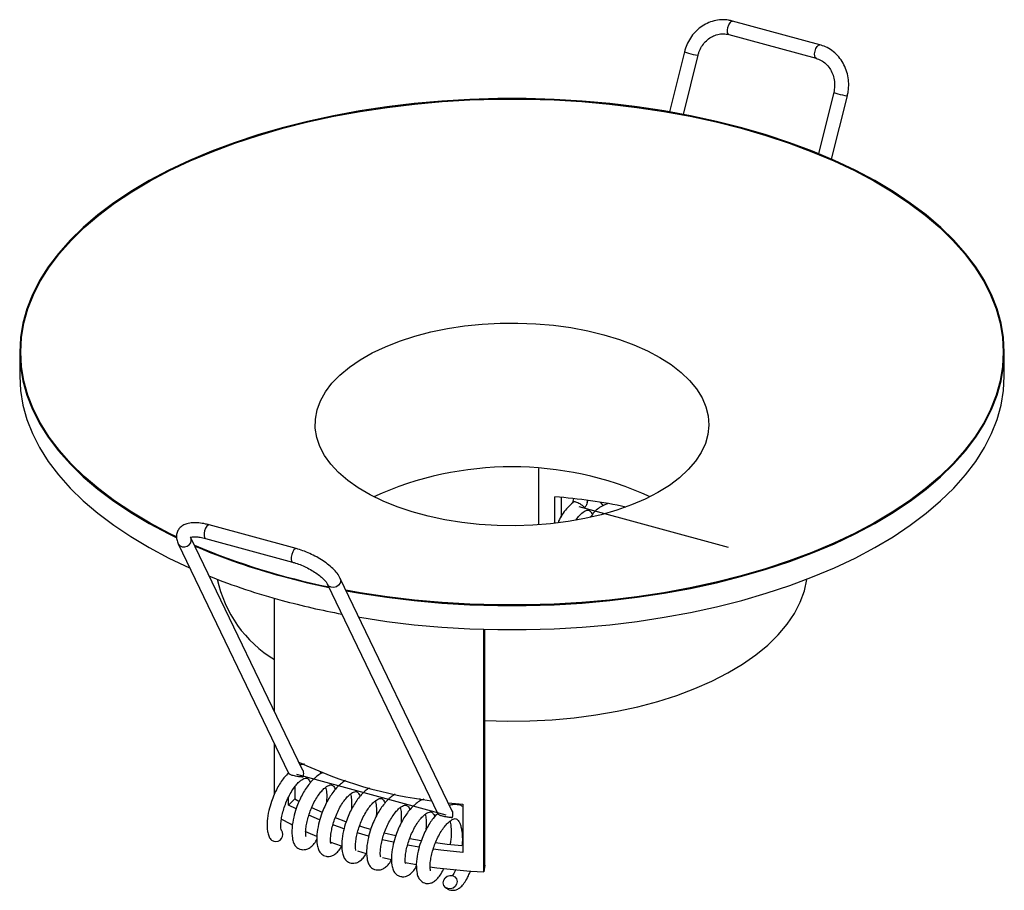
# Paper-space layout '_Trimétrica' of a CAD drawing. Header units: millimetres. Extents: x -90.2 to -20.2, y 9.8 to 71.7.
import ezdxf

# ---------------------------------------------------------------- set-up
doc = ezdxf.new("R2010")
doc.units = ezdxf.units.MM

psp = doc.layouts.new('_Trimétrica')

# ---------------------------------------------------------------- linework, layer by layer
at = {"color": 7, "linetype": 'Continuous', "lineweight": 25}
for p, q in [((-33.345, 69.884), (-39.536, 71.567)), ((-39.798, 70.602), (-33.607, 68.919)), ((-42.964, 69.382), (-44.022, 65.114)), ((-43.037, 64.934), (-41.993, 69.142)), ((-32.351, 66.498), (-33.431, 62.142)), ((-32.499, 61.746), (-31.38, 66.257)), ((-90.223, 48.036), (-90.223, 46.321)), ((-20.223, 46.321), (-20.223, 48.036)), ((-53.304, 35.75), (-53.304, 39.749)), ((-52.174, 35.855), (-52.174, 37.736)), ((-51.721, 37.699), (-51.721, 36.295)), ((-50.842, 37.613), (-50.915, 37.316)), ((-49.88, 37.335), (-49.842, 37.49)), ((-48.719, 37.11), (-48.919, 37.343)), ((-70.564, 34.065), (-76.754, 35.748)), ((-78.946, 34.399), (-71.109, 18.092)), ((-70.112, 18.325), (-78.045, 34.832)), ((-77.017, 34.783), (-70.826, 33.1)), ((-68.333, 31.515), (-60.496, 15.207)), ((-59.499, 15.441), (-67.432, 31.948)), ((-72.109, 22.481), (-72.109, 30.532)), ((-57.226, 11.08), (-57.226, 28.325)), ((-57.143, 11.55), (-57.143, 28.322)), ((-72.109, 16.623), (-72.109, 20.173)), ((-70.089, 17.838), (-70.115, 17.8)), ((-70.654, 17.142), (-70.654, 16.27)), ((-71.107, 15.829), (-71.107, 16.4)), ((-70.654, 16.27), (-71.107, 15.829)), ((-70.654, 16.27), (-70.368, 16.114)), ((-70.579, 15.552), (-71.107, 15.829)), ((-69.485, 15.668), (-68.722, 15.321)), ((-59.764, 15.992), (-58.725, 15.892)), ((-58.725, 15.892), (-58.725, 12.464)), ((-68.91, 14.79), (-69.673, 15.119)), ((-59.502, 14.916), (-59.476, 14.954)), ((-63.636, 13.183), (-64.449, 13.367)), ((-64.308, 13.855), (-63.492, 13.664)), ((-62.498, 13.46), (-61.673, 13.313)), ((-67.342, 12.916), (-68.143, 13.203)), ((-61.815, 12.841), (-62.656, 12.988)), ((-65.558, 12.367), (-66.181, 12.545)), ((-57.143, 11.55), (-57.226, 11.08))]:
    psp.add_line(p, q, dxfattribs=at)
at = {"color": 7, "linetype": 'Continuous'}
for p, q in [((-50.465, 37.056), (-39.852, 34.171)), ((-59.897, 15.115), (-70.51, 17.999))]:
    psp.add_line(p, q, dxfattribs=at)
at = {"color": 7, "linetype": 'Continuous', "lineweight": 25, "flags": 128}
for points in [[(-39.867, 71.11), (-39.806, 71.293), (-39.723, 71.445), (-39.632, 71.542), (-39.547, 71.569), (-39.536, 71.567)], [(-39.798, 70.602), (-39.854, 70.646), (-39.893, 70.76), (-39.898, 70.922), (-39.867, 71.11)], [(-33.609, 68.92), (-33.663, 68.964), (-33.702, 69.077), (-33.707, 69.24), (-33.676, 69.427)], [(-33.676, 69.427), (-33.615, 69.611), (-33.532, 69.763), (-33.441, 69.859), (-33.356, 69.886), (-33.345, 69.884)], [(-67.006, 31.062), (-66.04, 30.892), (-64.122, 30.602), (-62.175, 30.369), (-60.205, 30.193), (-58.219, 30.076), (-56.224, 30.017), (-54.225, 30.017), (-52.229, 30.075), (-50.243, 30.193), (-48.274, 30.368), (-46.327, 30.601), (-44.409, 30.891), (-42.526, 31.237), (-40.685, 31.638), (-38.891, 32.092), (-37.15, 32.599), (-35.468, 33.155), (-33.851, 33.76), (-32.304, 34.412), (-30.831, 35.108), (-29.438, 35.846), (-28.129, 36.624), (-26.908, 37.44), (-25.78, 38.289), (-24.748, 39.171), (-23.815, 40.082), (-22.984, 41.018), (-22.259, 41.977), (-21.641, 42.957), (-21.133, 43.952), (-20.736, 44.961), (-20.451, 45.98), (-20.28, 47.006), (-20.223, 48.035), (-20.28, 49.064), (-20.451, 50.09), (-20.736, 51.109), (-21.132, 52.118), (-21.641, 53.114), (-22.258, 54.093), (-22.983, 55.052), (-23.814, 55.989), (-24.746, 56.899), (-25.779, 57.781), (-26.907, 58.631), (-28.127, 59.446), (-29.436, 60.224), (-30.829, 60.963), (-32.302, 61.659), (-33.85, 62.31), (-35.467, 62.916), (-37.148, 63.472), (-38.889, 63.979), (-40.683, 64.433), (-42.524, 64.834), (-44.406, 65.18), (-46.324, 65.47), (-48.271, 65.703), (-50.241, 65.878), (-52.227, 65.996), (-54.223, 66.055), (-56.221, 66.055), (-58.217, 65.996), (-60.203, 65.879), (-62.173, 65.703), (-64.12, 65.47), (-66.038, 65.18), (-67.92, 64.834), (-69.762, 64.433), (-71.555, 63.979), (-73.296, 63.473), (-74.978, 62.916), (-76.595, 62.311), (-78.142, 61.659), (-79.615, 60.963), (-81.008, 60.225), (-82.317, 59.447), (-83.538, 58.632), (-84.666, 57.782), (-85.699, 56.9), (-86.632, 55.99), (-87.462, 55.053), (-88.187, 54.094), (-88.805, 53.115), (-89.313, 52.119), (-89.71, 51.11), (-89.995, 50.091), (-90.166, 49.065), (-90.223, 48.036), (-90.166, 47.007), (-89.995, 45.981), (-89.711, 44.962), (-89.314, 43.953), (-88.806, 42.958), (-88.188, 41.978), (-87.463, 41.019), (-86.633, 40.083), (-85.7, 39.172), (-84.668, 38.29), (-83.539, 37.441), (-82.319, 36.625), (-81.01, 35.847), (-79.617, 35.109), (-79.091, 34.851)], [(-79.086, 34.902), (-79.564, 35.137), (-80.954, 35.873), (-82.26, 36.65), (-83.478, 37.463), (-84.604, 38.311), (-85.634, 39.191), (-86.565, 40.1), (-87.393, 41.034), (-88.117, 41.992), (-88.733, 42.969), (-89.24, 43.962), (-89.636, 44.969), (-89.92, 45.986), (-90.091, 47.009), (-90.148, 48.036), (-90.091, 49.063), (-89.92, 50.087), (-89.636, 51.104), (-89.24, 52.11), (-88.733, 53.104), (-88.116, 54.081), (-87.392, 55.038), (-86.564, 55.973), (-85.633, 56.881), (-84.603, 57.761), (-83.477, 58.609), (-82.259, 59.422), (-80.953, 60.199), (-79.562, 60.935), (-78.093, 61.63), (-76.549, 62.28), (-74.935, 62.884), (-73.257, 63.44), (-71.52, 63.945), (-69.73, 64.398), (-67.893, 64.798), (-66.014, 65.143), (-64.1, 65.432), (-62.158, 65.665), (-60.192, 65.84), (-58.211, 65.957), (-56.219, 66.016), (-54.225, 66.016), (-52.233, 65.957), (-50.252, 65.84), (-48.286, 65.665), (-46.344, 65.432), (-44.43, 65.143), (-42.551, 64.797), (-40.714, 64.397), (-38.924, 63.944)], [(-38.924, 63.944), (-37.187, 63.439), (-35.509, 62.883), (-33.896, 62.28), (-32.352, 61.629), (-30.882, 60.935), (-29.492, 60.198), (-28.186, 59.422), (-26.968, 58.608), (-25.842, 57.76), (-24.812, 56.88), (-23.881, 55.972), (-23.053, 55.037), (-22.329, 54.08), (-21.713, 53.103), (-21.206, 52.109), (-20.81, 51.102), (-20.526, 50.086), (-20.355, 49.062), (-20.299, 48.035), (-20.356, 47.008), (-20.526, 45.985), (-20.81, 44.968), (-21.206, 43.961), (-21.714, 42.967), (-22.33, 41.99), (-23.054, 41.033), (-23.882, 40.099), (-24.813, 39.19), (-25.843, 38.31), (-26.969, 37.462), (-28.187, 36.649), (-29.494, 35.873), (-30.884, 35.136), (-32.353, 34.441), (-33.897, 33.791), (-35.511, 33.187), (-37.189, 32.632), (-38.926, 32.127), (-40.716, 31.673), (-42.553, 31.274), (-44.432, 30.928), (-46.346, 30.639), (-48.289, 30.406), (-50.254, 30.231), (-52.236, 30.114), (-54.227, 30.056), (-56.221, 30.056), (-58.213, 30.114), (-60.194, 30.231), (-62.16, 30.407), (-64.103, 30.639), (-66.016, 30.929), (-67.028, 31.107)], [(-48.689, 49.27), (-47.59, 48.937), (-46.555, 48.555), (-45.591, 48.125), (-44.707, 47.653), (-43.91, 47.14), (-43.207, 46.593), (-42.604, 46.015), (-42.105, 45.411), (-41.714, 44.786), (-41.436, 44.146), (-41.272, 43.495), (-41.223, 42.839), (-41.291, 42.183), (-41.474, 41.534), (-41.771, 40.895), (-42.179, 40.274), (-42.696, 39.674), (-43.316, 39.1), (-44.035, 38.558), (-44.847, 38.052), (-45.744, 37.586), (-46.72, 37.164), (-47.767, 36.79), (-48.875, 36.466), (-50.036, 36.195), (-51.24, 35.98), (-52.477, 35.822), (-53.737, 35.723), (-55.009, 35.683), (-56.283, 35.703), (-57.548, 35.782), (-58.794, 35.921), (-60.01, 36.117), (-61.186, 36.369), (-62.314, 36.675), (-63.382, 37.033), (-64.383, 37.44), (-65.308, 37.891), (-66.149, 38.384), (-66.9, 38.915), (-67.554, 39.478), (-68.105, 40.07), (-68.55, 40.685), (-68.885, 41.318), (-69.107, 41.964), (-69.213, 42.618), (-69.203, 43.275), (-69.078, 43.928), (-68.838, 44.573), (-68.485, 45.203), (-68.022, 45.815), (-67.453, 46.402), (-66.783, 46.96), (-66.017, 47.485), (-65.161, 47.971), (-64.223, 48.416), (-63.211, 48.814), (-62.132, 49.164), (-60.996, 49.462), (-59.813, 49.705), (-58.591, 49.891), (-57.341, 50.02), (-56.074, 50.09), (-54.8, 50.1), (-53.529, 50.05), (-52.272, 49.941), (-51.04, 49.774), (-49.842, 49.549), (-48.689, 49.27)], [(-90.223, 46.321), (-90.166, 45.293), (-89.995, 44.267), (-89.711, 43.248), (-89.314, 42.239), (-88.806, 41.243), (-88.188, 40.264), (-87.463, 39.305), (-86.633, 38.368), (-85.7, 37.458), (-84.668, 36.576), (-83.539, 35.726), (-82.319, 34.911), (-81.01, 34.133), (-79.617, 33.394), (-78.144, 32.698), (-78.125, 32.69)], [(-66.106, 29.189), (-66.04, 29.177), (-64.122, 28.887), (-62.175, 28.654), (-60.205, 28.479), (-58.219, 28.361), (-56.224, 28.302), (-54.225, 28.302), (-52.229, 28.361), (-50.243, 28.478), (-48.274, 28.654), (-46.327, 28.887), (-44.409, 29.177), (-42.526, 29.523), (-40.685, 29.924), (-38.891, 30.378), (-37.15, 30.884), (-35.468, 31.441), (-33.851, 32.046), (-32.304, 32.698), (-30.831, 33.394), (-29.438, 34.132), (-28.129, 34.91), (-26.908, 35.725), (-25.78, 36.575), (-24.748, 37.457), (-23.815, 38.367), (-22.984, 39.304), (-22.259, 40.263), (-21.641, 41.242), (-21.133, 42.238), (-20.736, 43.247), (-20.451, 44.266), (-20.28, 45.292), (-20.223, 46.321), (-20.223, 46.321)], [(-76.754, 35.748), (-76.829, 35.736), (-76.92, 35.655), (-77.006, 35.515), (-77.073, 35.337), (-77.112, 35.148), (-77.116, 34.976), (-77.086, 34.849), (-77.024, 34.785), (-77.017, 34.783)], [(-78.041, 34.824), (-78.042, 34.825), (-78.045, 34.832)], [(-70.563, 34.065), (-70.638, 34.053), (-70.729, 33.973), (-70.815, 33.833), (-70.882, 33.654), (-70.921, 33.465), (-70.925, 33.294), (-70.895, 33.167), (-70.833, 33.103), (-70.826, 33.1)], [(-71.557, 32.093), (-69.764, 31.639), (-68.23, 31.3)], [(-67.432, 31.948), (-67.429, 31.94), (-67.398, 31.779), (-67.441, 31.611), (-67.551, 31.461), (-67.711, 31.352), (-67.898, 31.301), (-68.083, 31.315), (-68.237, 31.393), (-68.331, 31.51)], [(-57.143, 21.836), (-55.551, 21.792), (-53.957, 21.811), (-52.371, 21.891), (-50.801, 22.033), (-49.257, 22.237), (-47.747, 22.5), (-46.28, 22.821), (-44.865, 23.198), (-43.509, 23.63), (-42.221, 24.113), (-41.007, 24.646), (-39.876, 25.224), (-38.833, 25.845), (-37.884, 26.505), (-37.036, 27.2), (-36.292, 27.926), (-35.657, 28.679), (-35.135, 29.454), (-34.728, 30.248), (-34.44, 31.056), (-34.272, 31.872), (-34.27, 31.882)], [(-70.845, 14.404), (-70.957, 14.463), (-71.625, 14.834)], [(-67.801, 14.945), (-67.06, 14.673), (-67.032, 14.663)], [(-67.17, 14.143), (-67.488, 14.252), (-67.971, 14.425)], [(-66.066, 14.344), (-65.718, 14.238), (-65.276, 14.11)], [(-72.376, 13.388), (-72.327, 13.34), (-72.164, 13.252)], [(-69.101, 13.584), (-69.707, 13.849), (-69.925, 13.949)], [(-65.421, 13.615), (-66.145, 13.82), (-66.234, 13.846)], [(-58.725, 12.464), (-60.277, 12.623), (-60.828, 12.694)], [(-60.66, 13.159), (-59.831, 13.054), (-58.779, 12.947)], [(-63.784, 11.93), (-63.894, 11.954), (-64.418, 12.074)], [(-62.025, 11.59), (-62.282, 11.634), (-62.815, 11.732)], [(-59.782, 9.887), (-59.945, 9.975), (-60.059, 10.12), (-60.105, 10.3), (-60.077, 10.488), (-59.978, 10.655), (-59.825, 10.776), (-59.64, 10.832), (-59.452, 10.815), (-59.289, 10.727), (-59.175, 10.582), (-59.129, 10.402), (-59.158, 10.214), (-59.256, 10.047), (-59.409, 9.926), (-59.594, 9.87), (-59.782, 9.887)]]:
    psp.add_lwpolyline(points, dxfattribs=at)
at = {"color": 7, "linetype": 'Continuous', "lineweight": 25}
for centre, radius, start, end in [((-42.449, 70.454), 1.189, 244.35211, 258.87499), ((-41.714, 72.137), 3.008, 251.29782, 264.67282), ((-31.836, 67.57), 1.189, 244.35211, 258.87499), ((-31.101, 69.253), 3.008, 251.29782, 264.67282), ((-55.223, 16.177), 23.699, 65.54071, 114.45929), ((-54.912, 0.57), 37.267, 77.9294, 85.78645), ((-78.528, 34.684), 0.506, 214.24507, 16.12283), ((-58.684, 79.011), 48.615, 246.85366, 258.64855), ((-59.714, 76.266), 45.734, 246.75514, 254.9907), ((-59.477, 75.313), 46.53, 248.23245, 254.95212), ((-67.579, 33.708), 8.788, 191.98934, 238.97356), ((-56.873, 84.64), 56.213, 254.85684, 259.28942), ((-57.053, 47.123), 31.228, 244.73966, 262.8434), ((-72.015, 13.732), 0.503, 252.81151, 38.10846), ((-55.327, 51.851), 40.815, 261.93302, 267.33275)]:
    psp.add_arc(centre, radius, start, end, dxfattribs=at)
for points, knots in [([(-39.536, 71.567), (-39.633, 71.59), (-39.898, 71.652), (-40.345, 71.671), (-40.86, 71.595), (-41.354, 71.418), (-41.81, 71.149), (-42.215, 70.794), (-42.552, 70.366), (-42.812, 69.891), (-42.915, 69.548), (-42.964, 69.382)], [0, 0, 0, 0, 0.06805, 0.18485, 0.301636, 0.418455, 0.53552, 0.652971, 0.770854, 0.889141, 1, 1, 1, 1]), ([(-41.993, 69.142), (-41.974, 69.211), (-41.915, 69.424), (-41.754, 69.757), (-41.49, 70.104), (-41.165, 70.378), (-40.797, 70.568), (-40.403, 70.663), (-40.064, 70.663), (-39.866, 70.617), (-39.798, 70.602)], [0, 0, 0, 0, 0.068138, 0.209205, 0.350488, 0.492154, 0.634663, 0.778521, 0.924032, 1, 1, 1, 1]), ([(-31.38, 66.257), (-31.358, 66.359), (-31.297, 66.643), (-31.271, 67.122), (-31.334, 67.676), (-31.493, 68.208), (-31.741, 68.698), (-32.071, 69.128), (-32.471, 69.482), (-32.901, 69.74), (-33.206, 69.839), (-33.345, 69.884)], [0, 0, 0, 0, 0.067106, 0.186332, 0.305773, 0.425241, 0.544622, 0.663779, 0.782567, 0.90088, 1, 1, 1, 1]), ([(-33.607, 68.919), (-33.548, 68.901), (-33.36, 68.843), (-33.064, 68.676), (-32.752, 68.389), (-32.509, 68.027), (-32.347, 67.614), (-32.275, 67.169), (-32.288, 66.79), (-32.335, 66.571), (-32.351, 66.498)], [0, 0, 0, 0, 0.067042, 0.213378, 0.359087, 0.503354, 0.646333, 0.788379, 0.929819, 1, 1, 1, 1]), ([(-50.875, 37.346), (-51.033, 37.201), (-51.412, 36.854), (-51.783, 36.311), (-51.933, 35.943), (-51.946, 35.912)], [0, 0, 0, 0, 0.395719, 0.94906, 1, 1, 1, 1]), ([(-49.891, 37.338), (-49.904, 37.284), (-49.933, 37.165), (-50, 37.028), (-50.048, 36.967), (-50.054, 36.962), (-50.06, 36.962), (-50.074, 36.971), (-50.115, 37.026), (-50.211, 37.12), (-50.374, 37.234), (-50.542, 37.319), (-50.686, 37.369), (-50.797, 37.384), (-50.864, 37.379), (-50.88, 37.36), (-50.884, 37.355)], [0, 0, 0, 0, 0.123086, 0.272129, 0.28027, 0.285528, 0.290828, 0.298722, 0.336209, 0.460408, 0.585121, 0.692814, 0.787884, 0.877002, 0.966746, 1, 1, 1, 1]), ([(-48.439, 37.248), (-48.627, 37.168), (-49.037, 36.996), (-49.431, 36.634), (-49.614, 36.343), (-49.633, 36.314)], [0, 0, 0, 0, 0.434455, 0.942075, 1, 1, 1, 1]), ([(-50.687, 36.083), (-50.597, 36.205), (-50.391, 36.488), (-50.069, 36.74), (-49.828, 36.826), (-49.717, 36.786), (-49.63, 36.696), (-49.556, 36.599), (-49.52, 36.505), (-49.506, 36.471)], [0, 0, 0, 0, 0.14643, 0.339295, 0.546844, 0.77007, 0.866184, 0.950858, 1, 1, 1, 1]), ([(-76.754, 35.748), (-76.84, 35.769), (-77.091, 35.834), (-77.491, 35.897), (-77.938, 35.911), (-78.318, 35.851), (-78.629, 35.72), (-78.862, 35.532), (-79.022, 35.281), (-79.088, 34.993), (-79.066, 34.69), (-78.988, 34.5), (-78.946, 34.399)], [0, 0, 0, 0, 0.062289, 0.182654, 0.305967, 0.434487, 0.535404, 0.626484, 0.714444, 0.806702, 0.896966, 1, 1, 1, 1]), ([(-78.111, 34.848), (-78.112, 34.848), (-78.119, 34.838), (-78.08, 34.87), (-77.941, 34.898), (-77.706, 34.906), (-77.397, 34.875), (-77.147, 34.814), (-77.017, 34.783)], [0, 0, 0, 0, 0.008982, 0.190862, 0.380992, 0.574966, 0.779519, 1, 1, 1, 1]), ([(-67.432, 31.948), (-67.465, 32.011), (-67.56, 32.19), (-67.787, 32.476), (-68.127, 32.806), (-68.533, 33.119), (-68.985, 33.406), (-69.469, 33.661), (-69.96, 33.873), (-70.327, 33.999), (-70.523, 34.054), (-70.564, 34.065)], [0, 0, 0, 0, 0.070844, 0.202607, 0.335789, 0.466102, 0.594148, 0.721045, 0.847667, 0.968356, 1, 1, 1, 1]), ([(-70.826, 33.1), (-70.755, 33.08), (-70.547, 33.02), (-70.187, 32.886), (-69.76, 32.689), (-69.354, 32.46), (-68.992, 32.215), (-68.693, 31.968), (-68.475, 31.739), (-68.371, 31.589), (-68.34, 31.528), (-68.333, 31.515)], [0, 0, 0, 0, 0.067991, 0.197646, 0.328433, 0.459647, 0.59011, 0.718713, 0.844105, 0.964683, 1, 1, 1, 1]), ([(-69.978, 18.728), (-70.062, 18.726), (-70.165, 18.724), (-70.262, 18.681), (-70.279, 18.674)], [0, 0, 0, 0, 0.821198, 1, 1, 1, 1]), ([(-70.114, 18.324), (-70.111, 18.32), (-70.08, 18.273), (-70.057, 18.152), (-70.055, 18.01), (-70.073, 17.91), (-70.086, 17.862), (-70.089, 17.844), (-70.089, 17.838)], [0, 0, 0, 0, 0.033304, 0.354725, 0.710029, 0.879451, 0.962993, 1, 1, 1, 1]), ([(-68.789, 18.076), (-68.802, 18.115), (-68.819, 18.163), (-68.851, 18.196), (-68.857, 18.203)], [0, 0, 0, 0, 0.7832041, 1, 1, 1, 1]), ([(-71.083, 18.137), (-71.204, 18.021), (-71.514, 17.724), (-71.855, 17.155), (-72.142, 16.57), (-72.35, 16.037), (-72.535, 15.393), (-72.657, 14.643), (-72.634, 14.031), (-72.528, 13.61), (-72.428, 13.463), (-72.376, 13.387)], [0, 0, 0, 0, 0.096386, 0.246887, 0.32743, 0.415538, 0.524891, 0.658452, 0.815356, 0.90489, 1, 1, 1, 1]), ([(-71.623, 14.046), (-71.636, 14.079), (-71.661, 14.144), (-71.663, 14.432), (-71.628, 14.804), (-71.543, 15.228), (-71.418, 15.662), (-71.254, 16.105), (-71.049, 16.537), (-70.82, 16.928), (-70.585, 17.249), (-70.365, 17.481), (-70.164, 17.639), (-69.991, 17.731), (-69.883, 17.754), (-69.785, 17.736), (-69.713, 17.681), (-69.629, 17.583), (-69.573, 17.462), (-69.55, 17.412)], [0, 0, 0, 0, 0.084091, 0.161548, 0.230295, 0.291396, 0.350599, 0.410225, 0.471355, 0.532474, 0.590209, 0.643635, 0.691851, 0.739684, 0.808751, 0.854741, 0.914846, 0.964622, 1, 1, 1, 1]), ([(-70.115, 17.8), (-70.115, 17.802), (-70.115, 17.806), (-70.118, 17.813), (-70.137, 17.821), (-70.229, 17.83), (-70.38, 17.846), (-70.6, 17.879), (-70.76, 17.913), (-70.895, 17.955), (-70.988, 17.995), (-71.061, 18.038), (-71.102, 18.073), (-71.104, 18.089), (-71.105, 18.094)], [0, 0, 0, 0, 0.005627, 0.01125, 0.026567, 0.09642, 0.377544, 0.509413, 0.642627, 0.71882, 0.795364, 0.865695, 0.961574, 1, 1, 1, 1]), ([(-68.668, 18.127), (-68.714, 18.109), (-68.872, 18.048), (-69.217, 17.796), (-69.685, 17.317), (-70.087, 16.677), (-70.373, 16.089), (-70.581, 15.556), (-70.767, 14.912), (-70.887, 14.162), (-70.869, 13.551), (-70.751, 13.128), (-70.647, 12.926), (-70.416, 12.73), (-70.243, 12.675), (-70.08, 12.651), (-69.828, 12.668), (-69.626, 12.775), (-69.389, 12.964), (-69.208, 13.178), (-69.109, 13.363), (-69.08, 13.417)], [0, 0, 0, 0, 0.020018, 0.068518, 0.159437, 0.251581, 0.300894, 0.354838, 0.421789, 0.503562, 0.599625, 0.654442, 0.712673, 0.759232, 0.793586, 0.806095, 0.834012, 0.87294, 0.920034, 0.976476, 1, 1, 1, 1]), ([(-67.066, 17.569), (-67.163, 17.508), (-67.46, 17.32), (-67.915, 16.831), (-68.318, 16.197), (-68.604, 15.608), (-68.812, 15.076), (-68.998, 14.431), (-69.118, 13.681), (-69.1, 13.07), (-68.983, 12.648), (-68.878, 12.445), (-68.647, 12.249), (-68.474, 12.194), (-68.312, 12.171), (-68.059, 12.188), (-67.857, 12.294), (-67.62, 12.483), (-67.439, 12.697), (-67.34, 12.882), (-67.311, 12.936)], [0, 0, 0, 0, 0.045102, 0.138307, 0.232767, 0.283319, 0.338619, 0.407253, 0.491082, 0.58956, 0.645755, 0.70545, 0.75318, 0.788397, 0.801221, 0.82984, 0.869746, 0.918024, 0.975884, 1, 1, 1, 1]), ([(-69.854, 13.565), (-69.867, 13.599), (-69.892, 13.663), (-69.894, 13.951), (-69.859, 14.323), (-69.774, 14.747), (-69.649, 15.181), (-69.486, 15.624), (-69.281, 16.056), (-69.051, 16.447), (-68.816, 16.768), (-68.596, 17.001), (-68.395, 17.158), (-68.222, 17.25), (-68.114, 17.274), (-68.016, 17.256), (-67.944, 17.2), (-67.86, 17.103), (-67.804, 16.982), (-67.781, 16.931)], [0, 0, 0, 0, 0.084091, 0.161548, 0.230295, 0.291396, 0.350599, 0.410225, 0.471355, 0.532474, 0.590209, 0.643635, 0.691851, 0.739684, 0.808751, 0.854741, 0.914846, 0.964622, 1, 1, 1, 1]), ([(-68.39, 16.034), (-68.377, 16.269), (-68.354, 16.652), (-68.424, 16.98), (-68.451, 17.107)], [0, 0, 0, 0, 0.610885, 1, 1, 1, 1]), ([(-65.351, 17.052), (-65.43, 17.002), (-65.708, 16.824), (-66.146, 16.349), (-66.549, 15.716), (-66.836, 15.127), (-67.043, 14.595), (-67.229, 13.95), (-67.349, 13.201), (-67.331, 12.59), (-67.214, 12.167), (-67.109, 11.964), (-66.878, 11.768), (-66.705, 11.713), (-66.543, 11.69), (-66.29, 11.707), (-66.089, 11.813), (-65.852, 12.003), (-65.683, 12.199), (-65.594, 12.361), (-65.576, 12.394)], [0, 0, 0, 0, 0.0373428, 0.1322332, 0.2284018, 0.2798677, 0.3361678, 0.406043, 0.4913876, 0.5916469, 0.6488581, 0.7096326, 0.758225, 0.7940795, 0.807135, 0.8362714, 0.8768993, 0.9260506, 0.9849569, 1, 1, 1, 1]), ([(-68.085, 13.084), (-68.098, 13.118), (-68.123, 13.183), (-68.125, 13.471), (-68.09, 13.842), (-68.005, 14.266), (-67.88, 14.7), (-67.717, 15.143), (-67.512, 15.575), (-67.282, 15.967), (-67.047, 16.288), (-66.827, 16.52), (-66.626, 16.677), (-66.453, 16.77), (-66.345, 16.793), (-66.248, 16.775), (-66.175, 16.719), (-66.091, 16.622), (-66.035, 16.501), (-66.012, 16.451)], [0, 0, 0, 0, 0.084091, 0.161548, 0.230295, 0.291396, 0.350599, 0.410225, 0.471355, 0.532474, 0.590209, 0.643635, 0.691851, 0.739684, 0.808751, 0.854741, 0.914846, 0.964622, 1, 1, 1, 1]), ([(-66.621, 15.553), (-66.608, 15.788), (-66.586, 16.172), (-66.655, 16.499), (-66.682, 16.627)], [0, 0, 0, 0, 0.610885, 1, 1, 1, 1]), ([(-66.316, 12.603), (-66.329, 12.637), (-66.355, 12.702), (-66.357, 12.99), (-66.321, 13.362), (-66.236, 13.786), (-66.112, 14.22), (-65.948, 14.663), (-65.743, 15.094), (-65.513, 15.486), (-65.278, 15.807), (-65.058, 16.039), (-64.857, 16.197), (-64.684, 16.289), (-64.576, 16.312), (-64.479, 16.294), (-64.407, 16.239), (-64.322, 16.141), (-64.267, 16.02), (-64.244, 15.97)], [0, 0, 0, 0, 0.084091, 0.161548, 0.230295, 0.291396, 0.350599, 0.410225, 0.471355, 0.532474, 0.590209, 0.643635, 0.691851, 0.739684, 0.808751, 0.854741, 0.914846, 0.964622, 1, 1, 1, 1]), ([(-63.539, 16.6), (-63.632, 16.541), (-63.925, 16.356), (-64.378, 15.869), (-64.78, 15.235), (-65.067, 14.647), (-65.274, 14.114), (-65.46, 13.47), (-65.58, 12.72), (-65.562, 12.109), (-65.445, 11.686), (-65.34, 11.484), (-65.109, 11.288), (-64.936, 11.232), (-64.774, 11.209), (-64.521, 11.226), (-64.32, 11.333), (-64.082, 11.522), (-63.902, 11.736), (-63.802, 11.92), (-63.773, 11.975)], [0, 0, 0, 0, 0.043563, 0.136918, 0.231531, 0.282164, 0.337553, 0.406298, 0.490262, 0.588899, 0.645185, 0.704976, 0.752782, 0.788056, 0.800901, 0.829565, 0.869536, 0.917892, 0.975845, 1, 1, 1, 1]), ([(-64.852, 15.073), (-64.839, 15.307), (-64.817, 15.691), (-64.886, 16.018), (-64.913, 16.146)], [0, 0, 0, 0, 0.610885, 1, 1, 1, 1]), ([(-61.489, 16.247), (-61.57, 16.217), (-61.762, 16.145), (-62.142, 15.876), (-62.61, 15.393), (-63.011, 14.754), (-63.298, 14.166), (-63.505, 13.633), (-63.691, 12.989), (-63.811, 12.239), (-63.793, 11.628), (-63.676, 11.206), (-63.572, 11.003), (-63.34, 10.807), (-63.167, 10.752), (-63.005, 10.728), (-62.752, 10.746), (-62.551, 10.852), (-62.314, 11.041), (-62.133, 11.255), (-62.034, 11.44), (-62.004, 11.494)], [0, 0, 0, 0, 0.034751, 0.082522, 0.172074, 0.262833, 0.311404, 0.364537, 0.430481, 0.511025, 0.605644, 0.659637, 0.716993, 0.762852, 0.796689, 0.80901, 0.836508, 0.87485, 0.921237, 0.976829, 1, 1, 1, 1]), ([(-61.714, 16.153), (-61.727, 16.191), (-61.748, 16.248), (-61.786, 16.285), (-61.799, 16.298)], [0, 0, 0, 0, 0.661989, 1, 1, 1, 1]), ([(-64.548, 12.123), (-64.561, 12.156), (-64.586, 12.221), (-64.588, 12.509), (-64.553, 12.881), (-64.467, 13.305), (-64.343, 13.739), (-64.179, 14.182), (-63.974, 14.614), (-63.744, 15.005), (-63.509, 15.326), (-63.289, 15.558), (-63.089, 15.716), (-62.916, 15.808), (-62.807, 15.831), (-62.71, 15.813), (-62.638, 15.758), (-62.553, 15.66), (-62.498, 15.539), (-62.475, 15.489)], [0, 0, 0, 0, 0.084091, 0.161548, 0.230295, 0.291396, 0.350599, 0.410225, 0.471355, 0.532474, 0.590209, 0.643635, 0.691851, 0.739684, 0.808751, 0.854741, 0.914846, 0.964622, 1, 1, 1, 1]), ([(-63.084, 14.592), (-63.07, 14.826), (-63.048, 15.21), (-63.117, 15.538), (-63.144, 15.665)], [0, 0, 0, 0, 0.610885, 1, 1, 1, 1]), ([(-58.725, 15.721), (-58.763, 15.745), (-58.916, 15.842), (-59.213, 15.871), (-59.507, 15.858), (-59.649, 15.797), (-59.666, 15.789)], [0, 0, 0, 0, 0.136554, 0.549247, 0.94488, 1, 1, 1, 1]), ([(-59.501, 15.44), (-59.498, 15.436), (-59.467, 15.389), (-59.444, 15.268), (-59.442, 15.126), (-59.46, 15.025), (-59.473, 14.978), (-59.476, 14.959), (-59.476, 14.954)], [0, 0, 0, 0, 0.033296, 0.354723, 0.710035, 0.87946, 0.963003, 1, 1, 1, 1]), ([(-62.779, 11.642), (-62.792, 11.676), (-62.817, 11.741), (-62.819, 12.028), (-62.784, 12.4), (-62.698, 12.824), (-62.574, 13.258), (-62.41, 13.701), (-62.205, 14.133), (-61.975, 14.525), (-61.74, 14.846), (-61.521, 15.078), (-61.32, 15.235), (-61.147, 15.328), (-61.038, 15.351), (-60.941, 15.333), (-60.869, 15.277), (-60.785, 15.18), (-60.729, 15.059), (-60.706, 15.008)], [0, 0, 0, 0, 0.084091, 0.161548, 0.230295, 0.291396, 0.350599, 0.410225, 0.471355, 0.532474, 0.590209, 0.643635, 0.691851, 0.739684, 0.808751, 0.854741, 0.914846, 0.964622, 1, 1, 1, 1]), ([(-60.47, 15.252), (-60.591, 15.137), (-60.901, 14.84), (-61.242, 14.271), (-61.529, 13.686), (-61.737, 13.153), (-61.922, 12.508), (-62.044, 11.759), (-62.021, 11.147), (-61.915, 10.726), (-61.815, 10.579), (-61.763, 10.503)], [0, 0, 0, 0, 0.096386, 0.246887, 0.32743, 0.415538, 0.524891, 0.658453, 0.815356, 0.90489, 1, 1, 1, 1]), ([(-61.315, 14.111), (-61.301, 14.346), (-61.279, 14.729), (-61.349, 15.057), (-61.376, 15.184)], [0, 0, 0, 0, 0.610885, 1, 1, 1, 1]), ([(-61.01, 11.161), (-61.023, 11.195), (-61.048, 11.26), (-61.05, 11.548), (-61.015, 11.919), (-60.93, 12.343), (-60.805, 12.777), (-60.641, 13.22), (-60.436, 13.652), (-60.207, 14.044), (-59.972, 14.365), (-59.752, 14.597), (-59.551, 14.754), (-59.378, 14.847), (-59.27, 14.87), (-59.172, 14.852), (-59.1, 14.798), (-59.01, 14.686), (-58.909, 14.486), (-58.828, 14.219), (-58.769, 13.864), (-58.749, 13.434), (-58.754, 13.118), (-58.775, 12.958), (-58.776, 12.955)], [0, 0, 0, 0, 0.067817, 0.130284, 0.185726, 0.235002, 0.282748, 0.330834, 0.380134, 0.429424, 0.475986, 0.519073, 0.557958, 0.596533, 0.652233, 0.689323, 0.737796, 0.777939, 0.815705, 0.856469, 0.901214, 0.950267, 0.999283, 1, 1, 1, 1]), ([(-59.502, 14.916), (-59.502, 14.918), (-59.502, 14.922), (-59.505, 14.929), (-59.524, 14.937), (-59.616, 14.945), (-59.767, 14.961), (-59.987, 14.994), (-60.147, 15.029), (-60.282, 15.071), (-60.375, 15.11), (-60.448, 15.153), (-60.489, 15.189), (-60.491, 15.205), (-60.492, 15.209)], [0, 0, 0, 0, 0.00563, 0.011255, 0.026578, 0.096457, 0.377688, 0.509454, 0.642561, 0.718764, 0.795318, 0.86565, 0.961513, 1, 1, 1, 1]), ([(-59.602, 13.038), (-59.583, 13.142), (-59.503, 13.568), (-59.501, 14.166), (-59.582, 14.576), (-59.607, 14.704)], [0, 0, 0, 0, 0.1832281, 0.7454594, 1, 1, 1, 1]), ([(-61.763, 10.503), (-61.694, 10.439), (-61.576, 10.327), (-61.398, 10.271), (-61.236, 10.248), (-60.983, 10.265), (-60.782, 10.372), (-60.544, 10.557), (-60.314, 10.857), (-60.152, 11.121), (-60.076, 11.306), (-60.07, 11.322)], [0, 0, 0, 0, 0.140292, 0.243808, 0.281501, 0.365621, 0.482919, 0.624825, 0.794895, 0.982974, 1, 1, 1, 1]), ([(-59.215, 11.249), (-59.279, 11.115), (-59.377, 10.912), (-59.496, 10.791), (-59.485, 10.789), (-59.481, 10.788)], [0, 0, 0, 0, 0.56233, 0.852069, 1, 1, 1, 1]), ([(-59.994, 10.022), (-59.926, 9.958), (-59.807, 9.846), (-59.629, 9.79), (-59.467, 9.767), (-59.215, 9.784), (-59.013, 9.891), (-58.775, 10.077), (-58.544, 10.373), (-58.335, 10.736), (-58.218, 11.035), (-58.169, 11.16)], [0, 0, 0, 0, 0.125418, 0.217959, 0.251656, 0.326857, 0.431719, 0.558579, 0.710618, 0.878756, 1, 1, 1, 1])]:
    psp.add_open_spline(points, degree=3, knots=knots, dxfattribs=at)

doc.saveas('drawing.dxf')
